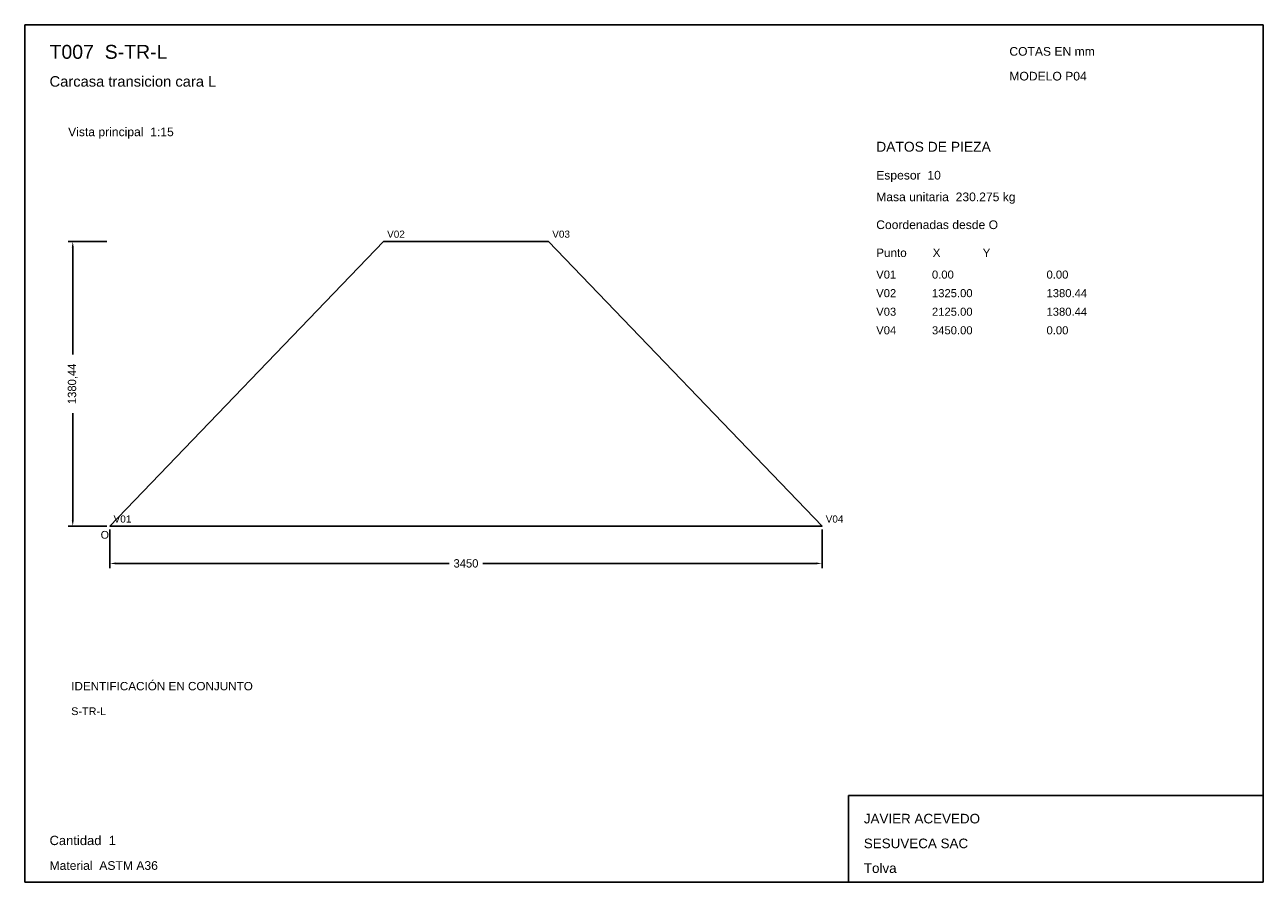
# Model space of a CAD drawing. Header units: millimetres. Extents: x 10 to 410, y 10 to 287.
import ezdxf

# ---------------------------------------------------------------- set-up
doc = ezdxf.new("R2010")
doc.units = ezdxf.units.MM
doc.styles.add('ARIAL', font='arial.ttf')
doc.dimstyles.get("Standard").update_dxf_attribs({"dimtxt": 2.5, "dimasz": 2.5, "dimexe": 1.25, "dimexo": 0.625, "dimtad": 1, "dimcen": 2.5, "dimazin": 3, "dimtfac": 1, "dimtmove": 0, "dimatfit": 3})

# ---------------------------------------------------------------- blocks, each defined once
blk = doc.blocks.new('_CLOSEDFILLED')
at = {"color": 0, "linetype": 'BYBLOCK'}
blk.add_solid([(-1, 0.16), (0, 0), (-1, -0.16)], dxfattribs=at)
blk = doc.blocks.new('*D1')
for p, q in [((37.5, 123.99), (37.5, 111.49)), ((267.5, 123.99), (267.5, 111.49)), ((39.5, 112.99), (147.1, 112.99)), ((157.9, 112.99), (265.5, 112.99))]:
    blk.add_line(p, q)
at = {"layer": 'Defpoints'}
for p in [(37.5, 124.99), (267.5, 124.99), (37.5, 112.99)]:
    blk.add_point(p, dxfattribs=at)
at = {"xscale": 2, "yscale": 2, "rotation": 180}
blk.add_blockref('_CLOSEDFILLED', (37.5, 112.99), dxfattribs=at)
at = {"xscale": 2, "yscale": 2}
blk.add_blockref('_CLOSEDFILLED', (267.5, 112.99), dxfattribs=at)
at = {"insert": (152.5, 112.99), "char_height": 2.7, "attachment_point": 5}
blk.add_mtext('3450', dxfattribs=at)
blk = doc.blocks.new('*D2')
for p, q in [((36.5, 217.01), (24, 217.01)), ((25.5, 180.45), (25.5, 215.01)), ((25.5, 126.99), (25.5, 161.55)), ((36.5, 124.99), (24, 124.99))]:
    blk.add_line(p, q)
at = {"layer": 'Defpoints'}
for p in [(37.5, 217.01), (25.5, 124.99), (37.5, 124.99)]:
    blk.add_point(p, dxfattribs=at)
at = {"xscale": 2, "yscale": 2}
for p, rotation in [((25.5, 217.01), 90), ((25.5, 124.99), 270)]:
    blk.add_blockref('_CLOSEDFILLED', p, dxfattribs=dict(at, rotation=rotation))
at = {"insert": (25.5, 171), "char_height": 2.7, "attachment_point": 5, "rotation": 90}
blk.add_mtext('1380,44', dxfattribs=at)

msp = doc.modelspace()

# ---------------------------------------------------------------- linework, layer by layer
for p, q in [((410, 287), (10, 287)), ((10, 287), (10, 10)), ((410, 10), (410, 287)), ((410, 38), (276, 38)), ((276, 38), (276, 10)), ((410, 10), (410, 38)), ((10, 10), (410, 10)), ((276, 10), (410, 10))]:
    msp.add_line(p, q)
for points in [[(37.5, 124.98521), (125.83333, 217.01479), (125.83333, 217.01479)], [(125.83333, 217.01479), (179.16667, 217.01479), (179.16667, 217.01479)], [(179.16667, 217.01479), (267.5, 124.98521), (267.5, 124.98521)], [(267.5, 124.98521), (37.5, 124.98521), (37.5, 124.98521)]]:
    msp.add_lwpolyline(points)

# ---------------------------------------------------------------- texts
at = {"style": 'ARIAL'}
for s, height, p in [('T007  S-TR-L', 4.5, (18, 276)), ('COTAS EN mm', 2.8, (328, 277)), ('Carcasa transicion cara L', 3.4, (18, 267)), ('MODELO P04', 2.8, (328, 269)), ('Vista principal  1:15', 2.8, (24, 251)), ('DATOS DE PIEZA', 3.2, (285, 246)), ('Espesor  10', 2.8, (285, 237)), ('Masa unitaria  230.275 kg', 2.8, (285, 230)), ('Coordenadas desde O', 2.8, (285, 221)), ('V02', 2.3, (127.03333, 218.21481)), ('V03', 2.3, (180.36667, 218.21481)), ('Punto        X             Y', 2.7, (285, 212)), ('V01', 2.6, (285, 205)), ('0.00', 2.6, (303, 205)), ('0.00', 2.6, (340, 205)), ('V02', 2.6, (285, 199)), ('1325.00', 2.6, (303, 199)), ('1380.44', 2.6, (340, 199)), ('V03', 2.6, (285, 193)), ('2125.00', 2.6, (303, 193)), ('1380.44', 2.6, (340, 193)), ('V04', 2.6, (285, 187)), ('3450.00', 2.6, (303, 187)), ('0.00', 2.6, (340, 187)), ('V01', 2.3, (38.7, 126.18521)), ('V04', 2.3, (268.7, 126.18521)), ('O', 2.5, (34.5, 120.98521)), ('IDENTIFICACIÓN EN CONJUNTO', 2.7, (25, 72)), ('S-TR-L', 2.5, (25, 64)), ('JAVIER ACEVEDO', 3.1, (281, 29)), ('Cantidad  1', 3, (18, 22)), ('SESUVECA SAC', 3.1, (281, 21)), ('Material  ASTM A36', 2.8, (18, 14)), ('Tolva', 3.1, (281, 13))]:
    msp.add_text(s, height=height, dxfattribs=at).set_placement(p)

# ---------------------------------------------------------------- dimensions: what is measured, and where the dimension line sits
dim = msp.add_linear_dim(base=(25.5, 124.98521), p1=(37.5, 124.98521), p2=(37.5, 217.01479), angle=90, dimstyle='Standard', override={"dimtxt": 2.7, "dimasz": 2, "dimexe": 1.5, "dimexo": 1, "dimgap": 1, "dimdec": 2, "dimlfac": 15, "dimzin": 8})
dim.commit()
dim.dimension.update_dxf_attribs({"geometry": '*D2', "text_midpoint": (25.5, 171)})
dim = msp.add_linear_dim(base=(37.5, 112.98521), p1=(37.5, 124.98521), p2=(267.5, 124.98521), dimstyle='Standard', override={"dimtxt": 2.7, "dimasz": 2, "dimexe": 1.5, "dimexo": 1, "dimgap": 1, "dimdec": 2, "dimlfac": 15, "dimzin": 8})
dim.commit()
dim.dimension.update_dxf_attribs({"geometry": '*D1', "text_midpoint": (152.5, 112.98521)})

doc.saveas('drawing.dxf')
